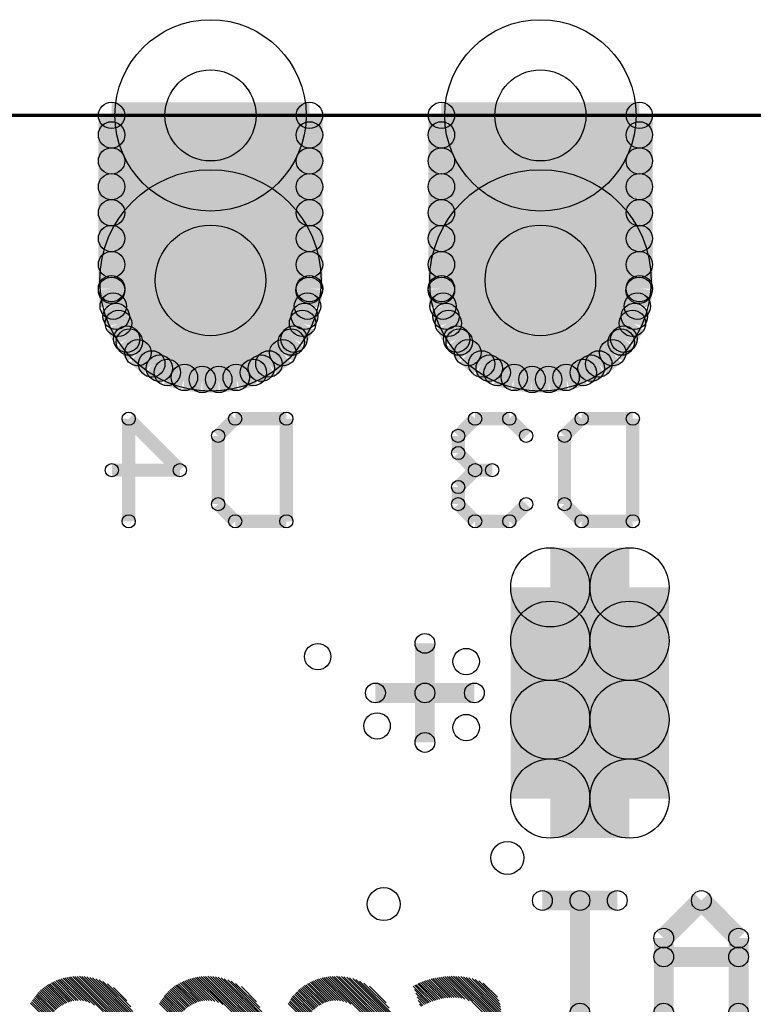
# Model space of a CAD drawing. Extents: x 0 to 23.8, y 0 to 22.7.
# Tile 12 of 14: x 9.2 to 14.9, y 15.2 to 22.7. Entities that reach past the tile are written whole.
import ezdxf

# ---------------------------------------------------------------- set-up
doc = ezdxf.new("R2010")
doc.units = 0
doc.layers.get('0').update_dxf_attribs({"linetype": 'CONTINUOUS'})
for name, color, linetype in [('XIAOESP32C3_GBO', 7, 'CONTINUOUS'), ('XIAOESP32C3_GBS', 6, 'CONTINUOUS'), ('XIAOESP32C3_TXT', 14, 'CONTINUOUS')]:
    doc.layers.add(name, color=color, linetype=linetype)

# ---------------------------------------------------------------- blocks, each defined once
blk = doc.blocks.new('ROUND_2')
blk.add_circle((0, 0), 0.0508)
blk = doc.blocks.new('ROUND_12')
blk.add_circle((0, 0), 0.0762)
blk = doc.blocks.new('ROUND_3')
blk.add_circle((0, 0), 0)
blk = doc.blocks.new('ROUND_22')
blk.add_circle((0, 0), 0.8522)
blk = doc.blocks.new('ROUND_23')
blk.add_circle((0, 0), 0.7366)
blk = doc.blocks.new('ROUND_20')
blk.add_circle((0, 0), 0.3048)
blk = doc.blocks.new('ROUND_24')
blk.add_circle((0, 0), 0.1016)
blk = doc.blocks.new('ROUND_46')
blk.add_circle((0, 0), 0.127)
blk = doc.blocks.new('ROUND_69')
blk.add_circle((0, 0), 0.3505)
blk = doc.blocks.new('ROUND_70')
blk.add_circle((0, 0), 0.4254)

msp = doc.modelspace()

# ---------------------------------------------------------------- linework, layer by layer
at = {"layer": 'XIAOESP32C3_GBO'}
for points, const_width in [([(21.88718, 21.99386), (4.74218, 21.99386)], 0.0254), ([(10.08126, 18.86966), (10.08126, 19.6596)], 0.1016), ([(10.08126, 19.6596), (10.47496, 19.26336)], 0.1016), ([(10.7696, 19.52752), (10.90168, 19.6596)], 0.1016), ([(10.90168, 19.6596), (11.29538, 19.6596)], 0.1016), ([(11.29538, 19.6596), (11.29538, 18.86966)], 0.1016), ([(12.61872, 19.52752), (12.74826, 19.6596)], 0.1016), ([(12.74826, 19.6596), (13.01242, 19.6596)], 0.1016), ([(13.01242, 19.6596), (13.14196, 19.52752)], 0.1016), ([(13.4366, 19.52752), (13.56868, 19.6596)], 0.1016), ([(13.56868, 19.6596), (13.96238, 19.6596)], 0.1016), ([(13.96238, 19.6596), (13.96238, 18.86966)], 0.1016), ([(10.7696, 19.00174), (10.7696, 19.52752)], 0.1016), ([(12.61872, 19.39544), (12.61872, 19.52752)], 0.1016), ([(13.4366, 19.00174), (13.4366, 19.52752)], 0.1016), ([(12.74826, 19.26336), (12.61872, 19.39544)], 0.1016), ([(10.47496, 19.26336), (9.95172, 19.26336)], 0.1016), ([(12.74826, 19.26336), (12.61872, 19.13382)], 0.1016), ([(12.88034, 19.26336), (12.74826, 19.26336)], 0.1016), ([(12.61872, 19.13382), (12.61872, 19.00174)], 0.1016), ([(10.90168, 18.86966), (10.7696, 19.00174)], 0.1016), ([(12.61872, 19.00174), (12.74826, 18.86966)], 0.1016), ([(13.01242, 18.86966), (13.14196, 19.00174)], 0.1016), ([(13.56868, 18.86966), (13.4366, 19.00174)], 0.1016), ([(11.29538, 18.86966), (10.90168, 18.86966)], 0.1016), ([(12.74826, 18.86966), (13.01242, 18.86966)], 0.1016), ([(13.96238, 18.86966), (13.56868, 18.86966)], 0.1016), ([(12.36218, 17.54886), (12.36218, 17.92986)], 0.1524), ([(12.36218, 17.54886), (11.98118, 17.54886)], 0.1524), ([(12.74318, 17.54886), (12.36218, 17.54886)], 0.1524), ([(12.36218, 17.54886), (12.36218, 17.16786)], 0.1524), ([(13.843, 15.9512), (13.26642, 15.9512)], 0.1524), ([(13.55598, 15.08506), (13.55598, 15.9512)], 0.1524), ([(14.4907, 15.9512), (14.20114, 15.66164)], 0.1524), ([(14.77772, 15.66164), (14.4907, 15.9512)], 0.1524), ([(14.20114, 15.66164), (14.20114, 15.08506)], 0.1524), ([(14.77772, 15.08506), (14.77772, 15.66164)], 0.1524), ([(14.20114, 15.51686), (14.77772, 15.51686)], 0.1524)]:
    msp.add_lwpolyline(points, dxfattribs=dict(at, const_width=const_width))
for points in [[(9.4742, 15.31112), (9.61898, 15.16888)], [(9.63168, 15.17396), (9.4869, 15.31874)], [(9.49706, 15.32382), (9.64438, 15.1765)], [(9.65962, 15.17904), (9.50976, 15.3289)], [(9.52246, 15.33652), (9.6774, 15.18158)], [(9.69264, 15.18158), (9.53516, 15.3416)], [(9.54786, 15.34414), (9.71296, 15.18158)], [(9.73328, 15.17904), (9.56056, 15.34922)], [(9.5758, 15.3543), (9.75614, 15.17396)], [(9.78154, 15.1638), (9.5885, 15.35684)], [(9.60374, 15.35938), (9.8171, 15.14602)], [(9.61898, 15.36192), (10.1473, 14.8336)], [(10.14984, 14.85138), (9.63422, 15.36446)], [(9.652, 15.367), (10.14984, 14.86662)], [(10.15238, 14.88186), (9.66724, 15.367)], [(9.68502, 15.367), (10.15238, 14.89964)], [(10.15238, 14.91742), (9.7028, 15.36954)], [(9.72058, 15.367), (10.15238, 14.9352)], [(10.14984, 14.95552), (9.73836, 15.367)], [(9.75868, 15.36446), (10.1473, 14.97584)], [(10.14476, 14.99616), (9.78154, 15.35938)], [(9.80186, 15.35684), (10.13968, 15.01902)], [(10.13206, 15.04188), (9.82726, 15.34922)], [(9.85266, 15.3416), (10.12444, 15.06982)], [(10.11428, 15.09776), (9.88314, 15.3289)], [(9.9187, 15.31112), (10.0965, 15.13332)], [(10.4648, 15.31112), (10.60958, 15.16888)], [(10.62228, 15.17396), (10.4775, 15.31874)], [(10.4902, 15.32382), (10.63498, 15.1765)], [(10.65022, 15.17904), (10.50036, 15.3289)], [(10.51306, 15.33398), (10.66546, 15.18158)], [(10.68324, 15.18158), (10.52576, 15.33906)], [(10.53846, 15.34414), (10.70102, 15.18158)], [(10.72134, 15.17904), (10.55116, 15.34922)], [(10.5664, 15.35176), (10.7442, 15.17396)], [(10.77214, 15.16634), (10.5791, 15.35684)], [(10.59434, 15.35938), (10.80516, 15.1511)], [(11.1379, 14.8336), (10.60958, 15.36192)], [(10.62482, 15.36446), (11.14044, 14.84884)], [(11.14298, 14.86408), (10.64006, 15.367)], [(10.65784, 15.367), (11.14552, 14.87932)], [(11.14552, 14.8971), (10.67308, 15.367)], [(10.69086, 15.36954), (11.14552, 14.91488)], [(11.14298, 14.93266), (10.71118, 15.367)], [(10.72896, 15.367), (11.14298, 14.95298)], [(11.14044, 14.9733), (10.74928, 15.36446)], [(10.7696, 15.36192), (11.1379, 14.99362)], [(11.13282, 15.01648), (10.79246, 15.35684)], [(10.81532, 15.34922), (11.12774, 15.03934)], [(11.11758, 15.06474), (10.84326, 15.3416)], [(11.10742, 15.09522), (10.8712, 15.33144)], [(10.90422, 15.31366), (11.09218, 15.12824)], [(11.45794, 15.31112), (11.60018, 15.16888)], [(11.61288, 15.17142), (11.4681, 15.3162)], [(11.4808, 15.32382), (11.62558, 15.1765)], [(11.64082, 15.17904), (11.49096, 15.3289)], [(11.50366, 15.33398), (11.65606, 15.18158)], [(11.67384, 15.18158), (11.51636, 15.33906)], [(11.52906, 15.34414), (11.69162, 15.18158)], [(11.71194, 15.17904), (11.54176, 15.34922)], [(11.557, 15.35176), (11.7348, 15.17396)], [(11.7602, 15.16634), (11.5697, 15.35684)], [(11.58494, 15.35938), (11.79068, 15.15364)], [(11.60018, 15.36192), (12.13104, 14.83106)], [(12.13358, 14.8463), (11.61542, 15.36446)], [(11.63066, 15.367), (12.13612, 14.86154)], [(12.13612, 14.87932), (11.64844, 15.367)], [(11.66368, 15.367), (12.13612, 14.89456)], [(12.13612, 14.91234), (11.68146, 15.36954)], [(11.69924, 15.367), (12.13612, 14.93012)], [(12.13612, 14.95044), (11.71956, 15.367)], [(11.73734, 15.36446), (12.13358, 14.97076)], [(12.13104, 14.99108), (11.7602, 15.36192)], [(11.78052, 15.35684), (12.12596, 15.01394)], [(12.12088, 15.0368), (11.80592, 15.35176)], [(11.83132, 15.34414), (12.11326, 15.0622)], [(12.10056, 15.09014), (11.85926, 15.33144)], [(11.89228, 15.3162), (12.08786, 15.12316)], [(12.43584, 15.18158), (12.3063, 15.31112)], [(12.31646, 15.3162), (12.44854, 15.18412)], [(12.46124, 15.1892), (12.32916, 15.32128)], [(12.34186, 15.32636), (12.47648, 15.19174)], [(12.49172, 15.19682), (12.35456, 15.33144)], [(12.36726, 15.33652), (12.50442, 15.19936)], [(12.51966, 15.2019), (12.3825, 15.33906)], [(12.3952, 15.34414), (12.53744, 15.2019)], [(12.55268, 15.20444), (12.41044, 15.34922)], [(12.42314, 15.35176), (12.57046, 15.20444)], [(12.58824, 15.20444), (12.43838, 15.3543)], [(12.45362, 15.35684), (12.60602, 15.20444)], [(12.62634, 15.2019), (12.46886, 15.35938)], [(12.4841, 15.36192), (12.64666, 15.19936)], [(12.66952, 15.19174), (12.49934, 15.36446)], [(12.51458, 15.367), (12.70254, 15.17904)], [(12.91844, 14.97838), (12.53236, 15.367)], [(12.5476, 15.367), (12.92606, 14.99108)], [(12.93114, 15.00378), (12.56538, 15.36954)], [(12.58316, 15.36954), (12.93622, 15.01648)], [(12.93876, 15.02918), (12.60094, 15.367)], [(12.61872, 15.367), (12.94384, 15.04442)], [(12.94638, 15.05966), (12.63904, 15.367)], [(12.65936, 15.36446), (12.94638, 15.0749)], [(12.94638, 15.09268), (12.67968, 15.35938)], [(12.7, 15.35684), (12.94638, 15.11046)], [(12.94384, 15.13078), (12.7254, 15.35176)], [(12.74826, 15.34414), (12.9413, 15.1511)], [(12.93368, 15.1765), (12.7762, 15.33398)], [(12.81176, 15.3162), (12.92098, 15.20698)], [(9.37768, 15.23238), (9.50976, 15.1003)], [(9.51992, 15.11046), (9.3853, 15.24254)], [(9.39546, 15.25016), (9.52754, 15.11808)], [(9.5377, 15.1257), (9.40308, 15.26032)], [(9.41324, 15.26794), (9.54786, 15.13332)], [(9.55802, 15.14094), (9.4234, 15.27556)], [(9.43356, 15.28318), (9.57072, 15.14602)], [(9.58088, 15.15364), (9.44372, 15.2908)], [(9.45388, 15.29842), (9.59358, 15.15872)], [(9.60374, 15.1638), (9.46404, 15.30604)], [(10.06602, 15.17904), (9.96442, 15.28064)], [(10.36828, 15.23238), (10.50036, 15.1003)], [(10.51052, 15.10792), (10.37844, 15.24)], [(10.38606, 15.25016), (10.51814, 15.11554)], [(10.5283, 15.1257), (10.39622, 15.25778)], [(10.40384, 15.26794), (10.53846, 15.13332)], [(10.54862, 15.1384), (10.414, 15.27556)], [(10.42416, 15.28318), (10.56132, 15.14602)], [(10.57148, 15.15364), (10.43432, 15.2908)], [(10.44448, 15.29842), (10.58418, 15.15872)], [(10.59688, 15.1638), (10.45464, 15.3035)], [(11.06424, 15.17142), (10.94994, 15.28826)], [(11.50112, 15.10792), (11.36904, 15.24)], [(11.37666, 15.24762), (11.51128, 15.11554)], [(11.5189, 15.12316), (11.38682, 15.25778)], [(11.39444, 15.2654), (11.52906, 15.13078)], [(11.53922, 15.1384), (11.4046, 15.27302)], [(11.41476, 15.28064), (11.55192, 15.14602)], [(11.56208, 15.1511), (11.42492, 15.28826)], [(11.43508, 15.29588), (11.57478, 15.15872)], [(11.58748, 15.1638), (11.44524, 15.3035)], [(12.06246, 15.1638), (11.93546, 15.2908)], [(12.27074, 15.2908), (12.3952, 15.16634)], [(12.38504, 15.16126), (12.2809, 15.2654)], [(12.4079, 15.17142), (12.28344, 15.29842)], [(12.29106, 15.23746), (12.37234, 15.15618)], [(12.2936, 15.3035), (12.42314, 15.1765)], [(9.45896, 15.02918), (9.32434, 15.16126)], [(9.33196, 15.17142), (9.46404, 15.04188)], [(9.46912, 15.05204), (9.33958, 15.18412)], [(9.3472, 15.19428), (9.47674, 15.0622)], [(9.48436, 15.07236), (9.35482, 15.20444)], [(9.36244, 15.2146), (9.49198, 15.08252)], [(9.50214, 15.09268), (9.37006, 15.22222)], [(10.44956, 15.02664), (10.31748, 15.15872)], [(10.32256, 15.17142), (10.45464, 15.03934)], [(10.46226, 15.0495), (10.33018, 15.18158)], [(10.3378, 15.19174), (10.46734, 15.0622)], [(10.47496, 15.07236), (10.34542, 15.2019)], [(10.35304, 15.21206), (10.48258, 15.08252)], [(10.49274, 15.09014), (10.36066, 15.22222)], [(11.4427, 15.0241), (11.30808, 15.15872)], [(11.3157, 15.16888), (11.44778, 15.0368)], [(11.45286, 15.0495), (11.32078, 15.17904)], [(11.3284, 15.19174), (11.46048, 15.05966)], [(11.4681, 15.06982), (11.33602, 15.2019)], [(11.34364, 15.21206), (11.47572, 15.07998)], [(11.48334, 15.09014), (11.35126, 15.21968)], [(11.36142, 15.22984), (11.49096, 15.09776)], [(12.35964, 15.1511), (12.30122, 15.20952)], [(12.31138, 15.18158), (12.34694, 15.14348)], [(12.33678, 15.1384), (12.32154, 15.15364)]]:
    msp.add_lwpolyline(points, dxfattribs=at)
at = {"layer": 'XIAOESP32C3_GBS'}
for points, const_width in [([(9.94918, 20.66036), (9.94918, 21.99386)], 0.2032), ([(9.94918, 21.99386), (11.47318, 21.99386)], 0.2032), ([(11.47318, 21.99386), (11.47318, 20.66036)], 0.2032), ([(12.48918, 21.99386), (14.01318, 21.99386)], 0.2032), ([(12.48918, 20.66036), (12.48918, 21.99386)], 0.2032), ([(14.01318, 21.99386), (14.01318, 20.66036)], 0.2032), ([(21.88718, 21.99386), (4.74218, 21.99386)], 0.0254), ([(9.94918, 21.844), (11.47318, 21.844)], 0.2032), ([(14.01318, 21.844), (12.48918, 21.844)], 0.2032), ([(11.47318, 21.64334), (9.94918, 21.64334)], 0.2032), ([(12.48918, 21.64334), (14.01318, 21.64334)], 0.2032), ([(9.94918, 21.44522), (11.47318, 21.44522)], 0.2032), ([(14.01318, 21.44522), (12.48918, 21.44522)], 0.2032), ([(11.47318, 21.24456), (9.94918, 21.24456)], 0.2032), ([(12.48918, 21.24456), (14.01318, 21.24456)], 0.2032), ([(9.94918, 21.04644), (11.47318, 21.04644)], 0.2032), ([(14.01318, 21.04644), (12.48918, 21.04644)], 0.2032), ([(11.47318, 20.84578), (9.94918, 20.84578)], 0.2032), ([(12.48918, 20.84578), (14.01318, 20.84578)], 0.2032), ([(9.96188, 20.52574), (9.94918, 20.66036)], 0.2032), ([(9.94918, 20.64766), (11.47064, 20.64766)], 0.2032), ([(11.47318, 20.66036), (11.45794, 20.52574)], 0.2032), ([(12.50188, 20.52574), (12.48918, 20.66036)], 0.2032), ([(14.01064, 20.64766), (12.48918, 20.64766)], 0.2032), ([(14.01318, 20.66036), (13.99794, 20.52574)], 0.2032), ([(10.00252, 20.39366), (9.96188, 20.52574)], 0.2032), ([(11.45794, 20.52574), (11.41984, 20.39366)], 0.2032), ([(12.54252, 20.39366), (12.50188, 20.52574)], 0.2032), ([(13.99794, 20.52574), (13.95984, 20.39366)], 0.2032), ([(11.43508, 20.447), (9.98474, 20.447)], 0.2032), ([(12.52474, 20.447), (13.97508, 20.447)], 0.2032), ([(10.06602, 20.27174), (10.00252, 20.39366)], 0.2032), ([(11.41984, 20.39366), (11.3538, 20.27174)], 0.2032), ([(12.60602, 20.27174), (12.54252, 20.39366)], 0.2032), ([(13.95984, 20.39366), (13.8938, 20.27174)], 0.2032), ([(10.15238, 20.1676), (10.06602, 20.27174)], 0.2032), ([(10.08634, 20.24888), (11.33348, 20.24888)], 0.2032), ([(11.3538, 20.27174), (11.26744, 20.1676)], 0.2032), ([(12.69238, 20.1676), (12.60602, 20.27174)], 0.2032), ([(13.87348, 20.24888), (12.62634, 20.24888)], 0.2032), ([(13.8938, 20.27174), (13.80744, 20.1676)], 0.2032), ([(10.25906, 20.08124), (10.15238, 20.1676)], 0.2032), ([(11.26744, 20.1676), (11.16076, 20.08124)], 0.2032), ([(12.79906, 20.08124), (12.69238, 20.1676)], 0.2032), ([(13.80744, 20.1676), (13.70076, 20.08124)], 0.2032), ([(10.37844, 20.0152), (10.25906, 20.08124)], 0.2032), ([(11.16076, 20.08124), (11.04138, 20.0152)], 0.2032), ([(12.91844, 20.0152), (12.79906, 20.08124)], 0.2032), ([(13.70076, 20.08124), (13.58138, 20.0152)], 0.2032), ([(11.10234, 20.04822), (10.31748, 20.04822)], 0.2032), ([(10.51052, 19.9771), (10.37844, 20.0152)], 0.2032), ([(11.04138, 20.0152), (10.9093, 19.9771)], 0.2032), ([(12.85748, 20.04822), (13.64234, 20.04822)], 0.2032), ([(13.05052, 19.9771), (12.91844, 20.0152)], 0.2032), ([(13.58138, 20.0152), (13.4493, 19.9771)], 0.2032), ([(10.64768, 19.96186), (10.51052, 19.9771)], 0.2032), ([(10.77468, 19.96186), (10.64768, 19.96186)], 0.2032), ([(10.9093, 19.9771), (10.77468, 19.96186)], 0.2032), ([(13.18768, 19.96186), (13.05052, 19.9771)], 0.2032), ([(13.31468, 19.96186), (13.18768, 19.96186)], 0.2032), ([(13.4493, 19.9771), (13.31468, 19.96186)], 0.2032), ([(13.32738, 16.73606), (13.32738, 18.36166)], 0.6096), ([(13.32738, 18.36166), (13.93698, 18.36166)], 0.6096), ([(13.93698, 18.36166), (13.93698, 16.73606)], 0.6096), ([(13.32738, 17.95018), (13.93698, 17.95018)], 0.6096), ([(13.93698, 17.34312), (13.32738, 17.34312)], 0.6096), ([(13.93698, 16.73606), (13.32738, 16.73606)], 0.6096)]:
    msp.add_lwpolyline(points, dxfattribs=dict(at, const_width=const_width))

# ---------------------------------------------------------------- block references
at = {"layer": 'XIAOESP32C3_GBO'}
for name, p in [('ROUND_2', (10.08126, 19.6596)), ('ROUND_2', (10.90168, 19.6596)), ('ROUND_2', (11.29538, 19.6596)), ('ROUND_2', (12.74826, 19.6596)), ('ROUND_2', (13.01242, 19.6596)), ('ROUND_2', (13.56868, 19.6596)), ('ROUND_2', (13.96238, 19.6596)), ('ROUND_2', (10.7696, 19.52752)), ('ROUND_2', (12.61872, 19.52752)), ('ROUND_2', (13.14196, 19.52752)), ('ROUND_2', (13.4366, 19.52752)), ('ROUND_2', (12.61872, 19.39544)), ('ROUND_2', (9.95172, 19.26336)), ('ROUND_2', (10.47496, 19.26336)), ('ROUND_2', (12.74826, 19.26336)), ('ROUND_2', (12.74826, 19.26336)), ('ROUND_2', (12.88034, 19.26336)), ('ROUND_2', (12.61872, 19.13382)), ('ROUND_2', (10.7696, 19.00174)), ('ROUND_2', (10.7696, 19.00174)), ('ROUND_2', (12.61872, 19.00174)), ('ROUND_2', (12.61872, 19.00174)), ('ROUND_2', (13.14196, 19.00174)), ('ROUND_2', (13.4366, 19.00174)), ('ROUND_2', (13.4366, 19.00174)), ('ROUND_2', (10.08126, 18.86966)), ('ROUND_2', (10.90168, 18.86966)), ('ROUND_2', (11.29538, 18.86966)), ('ROUND_2', (12.74826, 18.86966)), ('ROUND_2', (13.01242, 18.86966)), ('ROUND_2', (13.56868, 18.86966)), ('ROUND_2', (13.96238, 18.86966)), ('ROUND_12', (12.36218, 17.92986)), ('ROUND_12', (11.98118, 17.54886)), ('ROUND_12', (12.36218, 17.54886)), ('ROUND_12', (12.36218, 17.54886)), ('ROUND_12', (12.36218, 17.54886)), ('ROUND_12', (12.74318, 17.54886)), ('ROUND_12', (12.36218, 17.16786)), ('ROUND_12', (13.26642, 15.9512)), ('ROUND_12', (13.55598, 15.9512)), ('ROUND_12', (13.843, 15.9512)), ('ROUND_12', (14.4907, 15.9512)), ('ROUND_12', (14.20114, 15.66164)), ('ROUND_12', (14.20114, 15.66164)), ('ROUND_12', (14.77772, 15.66164)), ('ROUND_12', (14.20114, 15.51686)), ('ROUND_12', (14.77772, 15.51686)), ('ROUND_3', (12.58316, 15.36954)), ('ROUND_3', (12.56538, 15.36954)), ('ROUND_3', (10.69086, 15.36954)), ('ROUND_3', (9.7028, 15.36954)), ('ROUND_3', (11.68146, 15.36954)), ('ROUND_3', (12.63904, 15.367)), ('ROUND_3', (12.61872, 15.367)), ('ROUND_3', (12.60094, 15.367)), ('ROUND_3', (12.5476, 15.367)), ('ROUND_3', (12.53236, 15.367)), ('ROUND_3', (12.51458, 15.367)), ('ROUND_3', (10.72896, 15.367)), ('ROUND_3', (10.71118, 15.367)), ('ROUND_3', (10.67308, 15.367)), ('ROUND_3', (10.65784, 15.367)), ('ROUND_3', (10.64006, 15.367)), ('ROUND_3', (9.652, 15.367)), ('ROUND_3', (9.66724, 15.367)), ('ROUND_3', (9.68502, 15.367)), ('ROUND_3', (9.72058, 15.367)), ('ROUND_3', (9.73836, 15.367)), ('ROUND_3', (11.63066, 15.367)), ('ROUND_3', (11.64844, 15.367)), ('ROUND_3', (11.66368, 15.367)), ('ROUND_3', (11.69924, 15.367)), ('ROUND_3', (11.71956, 15.367)), ('ROUND_3', (12.65936, 15.36446)), ('ROUND_3', (12.49934, 15.36446)), ('ROUND_3', (10.74928, 15.36446)), ('ROUND_3', (10.62482, 15.36446)), ('ROUND_3', (9.63422, 15.36446)), ('ROUND_3', (9.75868, 15.36446)), ('ROUND_3', (11.61542, 15.36446)), ('ROUND_3', (11.73734, 15.36446)), ('ROUND_3', (12.4841, 15.36192)), ('ROUND_3', (10.7696, 15.36192)), ('ROUND_3', (10.60958, 15.36192)), ('ROUND_3', (9.61898, 15.36192)), ('ROUND_3', (11.60018, 15.36192)), ('ROUND_3', (11.7602, 15.36192)), ('ROUND_3', (12.67968, 15.35938)), ('ROUND_3', (12.46886, 15.35938)), ('ROUND_3', (11.58494, 15.35938)), ('ROUND_3', (10.59434, 15.35938)), ('ROUND_3', (9.60374, 15.35938)), ('ROUND_3', (9.78154, 15.35938)), ('ROUND_3', (12.7, 15.35684)), ('ROUND_3', (12.45362, 15.35684)), ('ROUND_3', (11.5697, 15.35684)), ('ROUND_3', (10.79246, 15.35684)), ('ROUND_3', (10.5791, 15.35684)), ('ROUND_3', (9.5885, 15.35684)), ('ROUND_3', (9.80186, 15.35684)), ('ROUND_3', (11.78052, 15.35684)), ('ROUND_3', (12.43838, 15.3543)), ('ROUND_3', (9.5758, 15.3543)), ('ROUND_3', (12.7254, 15.35176)), ('ROUND_3', (12.42314, 15.35176)), ('ROUND_3', (11.557, 15.35176)), ('ROUND_3', (10.5664, 15.35176)), ('ROUND_3', (11.80592, 15.35176)), ('ROUND_3', (12.41044, 15.34922)), ('ROUND_3', (11.54176, 15.34922)), ('ROUND_3', (10.81532, 15.34922)), ('ROUND_3', (10.55116, 15.34922)), ('ROUND_3', (9.56056, 15.34922)), ('ROUND_3', (9.82726, 15.34922)), ('ROUND_3', (12.3952, 15.34414)), ('ROUND_3', (11.52906, 15.34414)), ('ROUND_3', (10.53846, 15.34414)), ('ROUND_3', (9.54786, 15.34414)), ('ROUND_3', (11.83132, 15.34414)), ('ROUND_3', (12.74826, 15.34414)), ('ROUND_3', (10.84326, 15.3416)), ('ROUND_3', (9.53516, 15.3416)), ('ROUND_3', (9.85266, 15.3416)), ('ROUND_3', (12.3825, 15.33906)), ('ROUND_3', (11.51636, 15.33906)), ('ROUND_3', (10.52576, 15.33906)), ('ROUND_3', (12.36726, 15.33652)), ('ROUND_3', (9.52246, 15.33652)), ('ROUND_3', (11.50366, 15.33398)), ('ROUND_3', (10.51306, 15.33398)), ('ROUND_3', (12.7762, 15.33398)), ('ROUND_3', (12.35456, 15.33144)), ('ROUND_3', (10.8712, 15.33144)), ('ROUND_3', (11.85926, 15.33144)), ('ROUND_3', (11.49096, 15.3289)), ('ROUND_3', (10.50036, 15.3289)), ('ROUND_3', (9.50976, 15.3289)), ('ROUND_3', (9.88314, 15.3289)), ('ROUND_3', (12.34186, 15.32636)), ('ROUND_3', (11.4808, 15.32382)), ('ROUND_3', (10.4902, 15.32382)), ('ROUND_3', (9.49706, 15.32382)), ('ROUND_3', (12.32916, 15.32128)), ('ROUND_3', (10.4775, 15.31874)), ('ROUND_3', (9.4869, 15.31874)), ('ROUND_3', (12.31646, 15.3162)), ('ROUND_3', (11.4681, 15.3162)), ('ROUND_3', (11.89228, 15.3162)), ('ROUND_3', (12.81176, 15.3162)), ('ROUND_3', (10.90422, 15.31366)), ('ROUND_3', (12.3063, 15.31112)), ('ROUND_3', (11.45794, 15.31112)), ('ROUND_3', (10.4648, 15.31112)), ('ROUND_3', (9.4742, 15.31112)), ('ROUND_3', (9.9187, 15.31112)), ('ROUND_3', (9.46404, 15.30604)), ('ROUND_3', (12.2936, 15.3035)), ('ROUND_3', (11.44524, 15.3035)), ('ROUND_3', (10.45464, 15.3035)), ('ROUND_3', (12.28344, 15.29842)), ('ROUND_3', (10.44448, 15.29842)), ('ROUND_3', (9.45388, 15.29842)), ('ROUND_3', (11.43508, 15.29588)), ('ROUND_3', (12.27074, 15.2908)), ('ROUND_3', (10.43432, 15.2908)), ('ROUND_3', (9.44372, 15.2908)), ('ROUND_3', (11.93546, 15.2908)), ('ROUND_3', (11.42492, 15.28826)), ('ROUND_3', (10.94994, 15.28826)), ('ROUND_3', (10.42416, 15.28318)), ('ROUND_3', (9.43356, 15.28318)), ('ROUND_3', (11.41476, 15.28064)), ('ROUND_3', (9.96442, 15.28064)), ('ROUND_3', (10.414, 15.27556)), ('ROUND_3', (9.4234, 15.27556)), ('ROUND_3', (11.4046, 15.27302)), ('ROUND_3', (10.40384, 15.26794)), ('ROUND_3', (9.41324, 15.26794)), ('ROUND_3', (12.2809, 15.2654)), ('ROUND_3', (11.39444, 15.2654)), ('ROUND_3', (9.40308, 15.26032)), ('ROUND_3', (11.38682, 15.25778)), ('ROUND_3', (10.39622, 15.25778)), ('ROUND_3', (10.38606, 15.25016)), ('ROUND_3', (9.39546, 15.25016)), ('ROUND_3', (11.37666, 15.24762)), ('ROUND_3', (9.3853, 15.24254)), ('ROUND_3', (11.36904, 15.24)), ('ROUND_3', (10.37844, 15.24)), ('ROUND_3', (12.29106, 15.23746)), ('ROUND_3', (10.36828, 15.23238)), ('ROUND_3', (9.37768, 15.23238)), ('ROUND_3', (11.36142, 15.22984)), ('ROUND_3', (10.36066, 15.22222)), ('ROUND_3', (9.37006, 15.22222)), ('ROUND_3', (11.35126, 15.21968)), ('ROUND_3', (9.36244, 15.2146)), ('ROUND_3', (11.34364, 15.21206)), ('ROUND_3', (10.35304, 15.21206)), ('ROUND_3', (12.30122, 15.20952)), ('ROUND_3', (12.92098, 15.20698)), ('ROUND_3', (12.60602, 15.20444)), ('ROUND_3', (12.58824, 15.20444)), ('ROUND_3', (12.57046, 15.20444)), ('ROUND_3', (12.55268, 15.20444)), ('ROUND_3', (9.35482, 15.20444)), ('ROUND_3', (12.62634, 15.2019)), ('ROUND_3', (12.53744, 15.2019)), ('ROUND_3', (12.51966, 15.2019)), ('ROUND_3', (11.33602, 15.2019)), ('ROUND_3', (10.34542, 15.2019)), ('ROUND_3', (12.64666, 15.19936)), ('ROUND_3', (12.50442, 15.19936)), ('ROUND_3', (12.49172, 15.19682)), ('ROUND_3', (9.3472, 15.19428)), ('ROUND_3', (12.66952, 15.19174)), ('ROUND_3', (12.47648, 15.19174)), ('ROUND_3', (11.3284, 15.19174)), ('ROUND_3', (10.3378, 15.19174)), ('ROUND_3', (12.46124, 15.1892)), ('ROUND_3', (12.44854, 15.18412)), ('ROUND_3', (9.33958, 15.18412)), ('ROUND_3', (12.43584, 15.18158)), ('ROUND_3', (12.31138, 15.18158)), ('ROUND_3', (11.65606, 15.18158)), ('ROUND_3', (11.67384, 15.18158)), ('ROUND_3', (11.69162, 15.18158)), ('ROUND_3', (10.70102, 15.18158)), ('ROUND_3', (10.68324, 15.18158)), ('ROUND_3', (10.66546, 15.18158)), ('ROUND_3', (10.33018, 15.18158)), ('ROUND_3', (9.6774, 15.18158)), ('ROUND_3', (9.69264, 15.18158)), ('ROUND_3', (9.71296, 15.18158)), ('ROUND_3', (12.70254, 15.17904)), ('ROUND_3', (11.32078, 15.17904)), ('ROUND_3', (11.64082, 15.17904)), ('ROUND_3', (11.71194, 15.17904)), ('ROUND_3', (10.72134, 15.17904)), ('ROUND_3', (10.65022, 15.17904)), ('ROUND_3', (9.65962, 15.17904)), ('ROUND_3', (9.73328, 15.17904)), ('ROUND_3', (10.06602, 15.17904)), ('ROUND_3', (12.42314, 15.1765)), ('ROUND_3', (11.62558, 15.1765)), ('ROUND_3', (10.63498, 15.1765)), ('ROUND_3', (9.64438, 15.1765)), ('ROUND_3', (12.93368, 15.1765)), ('ROUND_3', (11.7348, 15.17396)), ('ROUND_3', (10.7442, 15.17396)), ('ROUND_3', (10.62228, 15.17396)), ('ROUND_3', (9.63168, 15.17396)), ('ROUND_3', (9.75614, 15.17396)), ('ROUND_3', (12.4079, 15.17142)), ('ROUND_3', (11.61288, 15.17142)), ('ROUND_3', (10.32256, 15.17142)), ('ROUND_3', (9.33196, 15.17142)), ('ROUND_3', (11.06424, 15.17142)), ('ROUND_3', (11.3157, 15.16888)), ('ROUND_3', (11.60018, 15.16888)), ('ROUND_3', (10.60958, 15.16888)), ('ROUND_3', (9.61898, 15.16888)), ('ROUND_3', (12.3952, 15.16634)), ('ROUND_3', (11.7602, 15.16634)), ('ROUND_3', (10.77214, 15.16634)), ('ROUND_3', (11.58748, 15.1638)), ('ROUND_3', (10.59688, 15.1638)), ('ROUND_3', (9.60374, 15.1638)), ('ROUND_3', (9.78154, 15.1638)), ('ROUND_3', (12.06246, 15.1638)), ('ROUND_3', (12.38504, 15.16126)), ('ROUND_3', (9.32434, 15.16126)), ('ROUND_3', (11.30808, 15.15872)), ('ROUND_3', (11.57478, 15.15872)), ('ROUND_3', (10.58418, 15.15872)), ('ROUND_3', (10.31748, 15.15872)), ('ROUND_3', (9.59358, 15.15872)), ('ROUND_12', (13.55598, 15.08506)), ('ROUND_12', (14.20114, 15.08506)), ('ROUND_12', (14.77772, 15.08506)), ('ROUND_3', (12.37234, 15.15618)), ('ROUND_3', (12.32154, 15.15364)), ('ROUND_3', (11.79068, 15.15364)), ('ROUND_3', (10.57148, 15.15364)), ('ROUND_3', (9.58088, 15.15364))]:
    msp.add_blockref(name, p, dxfattribs=at)
at = {"layer": 'XIAOESP32C3_GBS'}
for name, p in [('ROUND_23', (10.71118, 21.99386)), ('ROUND_23', (13.25118, 21.99386)), ('ROUND_24', (9.94918, 21.99386)), ('ROUND_24', (11.47318, 21.99386)), ('ROUND_24', (12.48918, 21.99386)), ('ROUND_24', (12.48918, 21.99386)), ('ROUND_24', (14.01318, 21.99386)), ('ROUND_24', (9.94918, 21.844)), ('ROUND_24', (11.47318, 21.844)), ('ROUND_24', (12.48918, 21.844)), ('ROUND_24', (14.01318, 21.844)), ('ROUND_24', (9.94918, 21.64334)), ('ROUND_24', (11.47318, 21.64334)), ('ROUND_24', (12.48918, 21.64334)), ('ROUND_24', (14.01318, 21.64334)), ('ROUND_24', (9.94918, 21.44522)), ('ROUND_22', (10.71118, 20.72386)), ('ROUND_24', (11.47318, 21.44522)), ('ROUND_24', (12.48918, 21.44522)), ('ROUND_22', (13.25118, 20.72386)), ('ROUND_24', (14.01318, 21.44522)), ('ROUND_24', (9.94918, 21.24456)), ('ROUND_24', (11.47318, 21.24456)), ('ROUND_24', (12.48918, 21.24456)), ('ROUND_24', (14.01318, 21.24456)), ('ROUND_24', (9.94918, 21.04644)), ('ROUND_24', (11.47318, 21.04644)), ('ROUND_24', (12.48918, 21.04644)), ('ROUND_24', (14.01318, 21.04644)), ('ROUND_24', (9.94918, 20.84578)), ('ROUND_24', (11.47318, 20.84578)), ('ROUND_24', (12.48918, 20.84578)), ('ROUND_24', (14.01318, 20.84578)), ('ROUND_24', (9.94918, 20.66036)), ('ROUND_24', (9.94918, 20.64766)), ('ROUND_24', (11.47064, 20.64766)), ('ROUND_24', (11.47318, 20.66036)), ('ROUND_24', (12.48918, 20.66036)), ('ROUND_24', (12.48918, 20.64766)), ('ROUND_24', (14.01064, 20.64766)), ('ROUND_24', (14.01318, 20.66036)), ('ROUND_24', (9.96188, 20.52574)), ('ROUND_24', (11.45794, 20.52574)), ('ROUND_24', (11.45794, 20.52574)), ('ROUND_24', (12.50188, 20.52574)), ('ROUND_24', (13.99794, 20.52574)), ('ROUND_24', (9.98474, 20.447)), ('ROUND_24', (11.43508, 20.447)), ('ROUND_24', (12.52474, 20.447)), ('ROUND_24', (13.97508, 20.447)), ('ROUND_24', (10.00252, 20.39366)), ('ROUND_24', (11.41984, 20.39366)), ('ROUND_24', (12.54252, 20.39366)), ('ROUND_24', (13.95984, 20.39366)), ('ROUND_24', (10.06602, 20.27174)), ('ROUND_24', (10.08634, 20.24888)), ('ROUND_24', (11.33348, 20.24888)), ('ROUND_24', (11.3538, 20.27174)), ('ROUND_24', (12.60602, 20.27174)), ('ROUND_24', (12.62634, 20.24888)), ('ROUND_24', (13.87348, 20.24888)), ('ROUND_24', (13.8938, 20.27174)), ('ROUND_24', (10.15238, 20.1676)), ('ROUND_24', (11.26744, 20.1676)), ('ROUND_24', (12.69238, 20.1676)), ('ROUND_24', (13.80744, 20.1676)), ('ROUND_24', (10.25906, 20.08124)), ('ROUND_24', (11.16076, 20.08124)), ('ROUND_24', (12.79906, 20.08124)), ('ROUND_24', (13.70076, 20.08124)), ('ROUND_24', (10.31748, 20.04822)), ('ROUND_24', (10.37844, 20.0152)), ('ROUND_24', (11.04138, 20.0152)), ('ROUND_24', (11.10234, 20.04822)), ('ROUND_24', (12.85748, 20.04822)), ('ROUND_24', (12.91844, 20.0152)), ('ROUND_24', (13.58138, 20.0152)), ('ROUND_24', (13.64234, 20.04822)), ('ROUND_24', (10.51052, 19.9771)), ('ROUND_24', (10.64768, 19.96186)), ('ROUND_24', (10.77468, 19.96186)), ('ROUND_24', (10.9093, 19.9771)), ('ROUND_24', (13.05052, 19.9771)), ('ROUND_24', (13.18768, 19.96186)), ('ROUND_24', (13.31468, 19.96186)), ('ROUND_24', (13.4493, 19.9771)), ('ROUND_20', (13.32738, 18.36166)), ('ROUND_20', (13.93698, 18.36166)), ('ROUND_20', (13.93698, 18.36166)), ('ROUND_20', (13.32738, 17.95018)), ('ROUND_20', (13.93698, 17.95018)), ('ROUND_20', (13.32738, 17.34312)), ('ROUND_20', (13.93698, 17.34312)), ('ROUND_20', (13.32738, 16.73606)), ('ROUND_20', (13.93698, 16.73606))]:
    msp.add_blockref(name, p, dxfattribs=at)
at = {"layer": 'XIAOESP32C3_TXT'}
for name, p in [('ROUND_69', (10.71118, 21.99386)), ('ROUND_69', (13.25118, 21.99386)), ('ROUND_70', (10.71118, 20.72386)), ('ROUND_70', (13.25118, 20.72386)), ('ROUND_24', (11.53668, 17.82826)), ('ROUND_24', (12.67968, 17.79016)), ('ROUND_24', (11.99388, 17.29486)), ('ROUND_24', (12.67968, 17.28216)), ('ROUND_46', (12.99718, 16.27886)), ('ROUND_46', (12.04468, 15.92326))]:
    msp.add_blockref(name, p, dxfattribs=at)

doc.saveas('drawing.dxf')
